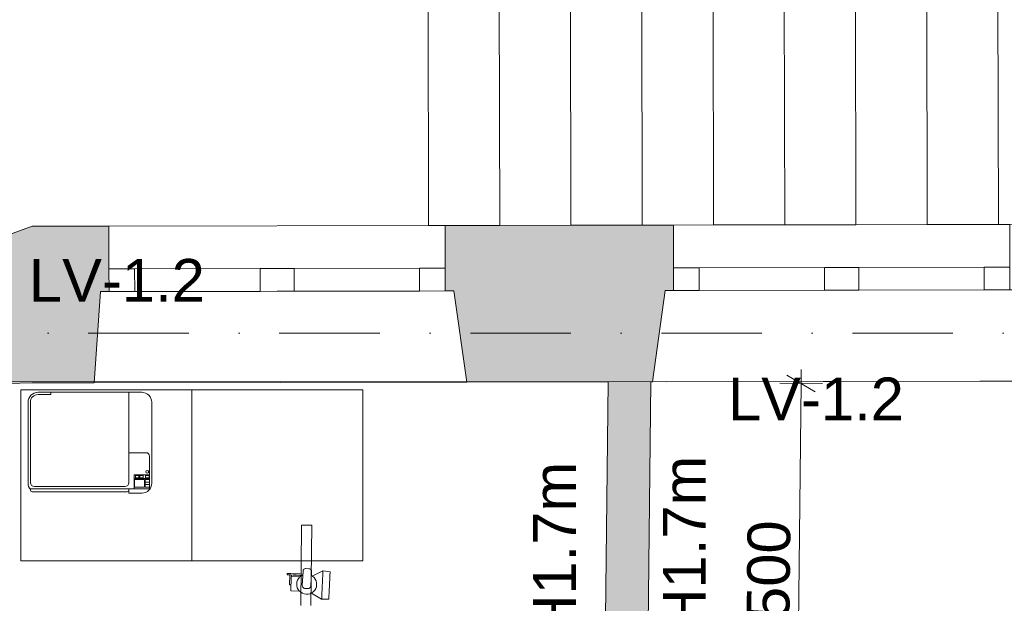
# Model space of a CAD drawing. Header units: millimetres. Extents: x -2532 to 181134, y -4151 to 53885.
# Tile 139 of 220: x 19609 to 23064, y 17346 to 19395. Entities that reach past the tile are written whole.
import ezdxf
from ezdxf.enums import TextEntityAlignment as Align

# ---------------------------------------------------------------- set-up
doc = ezdxf.new("R2010")
doc.units = ezdxf.units.MM
doc.header["$MEASUREMENT"] = 0
doc.linetypes.add('Dot & Dashed', pattern=[670.277762, 352.777767, -176.388884, 0, -141.111112])
doc.linetypes.add('Hidden Line', pattern=[391.222223, 282.222223, -109])
for name, color, linetype in [('AR - Mööbel', 7, 'Continuous'), ('AR - Seinad SS.ol', 7, 'Continuous'), ('AR - Seinad VS', 7, 'Continuous'), ('AR - Teljed', 7, 'Continuous'), ('AR - Trepid', 7, 'Continuous'), ('AR - Vahelaed', 7, 'Continuous'), ('SA - tähistused - valgustus', 7, 'Continuous'), ('SA - valgustid', 7, 'Continuous')]:
    doc.layers.add(name, color=color, linetype=linetype)
for name, color, linetype, lineweight in [('AR - Mööbel_Pen_No__4', 8, 'Continuous', 13), ('AR - Seinad SS.ol_Pen_No__221', 252, 'Continuous', 13), ('AR - Seinad VS_Pen_No__221', 252, 'Continuous', 13), ('AR - Teljed_Pen_No__4', 8, 'Continuous', 13), ('AR - Trepid_Pen_No__1', 7, 'Continuous', 9), ('AR - Trepid_Pen_No__71', 7, 'Continuous', 13), ('AR - Vahelaed_Pen_No__221', 252, 'Continuous', 13), ('ARCHICAD Windows_Pen_No__201', 7, 'Continuous', 15), ('SA - tähistused - laeviimistlus_Pen_No__211', 214, 'Continuous', 15), ('SA - tähistused - valgustus_Pen_No__105', 30, 'Continuous', 5), ('SA - valgustid_Pen_No__105', 30, 'Continuous', 5)]:
    doc.layers.add(name, color=color, linetype=linetype, lineweight=lineweight)
doc.styles.add('GENERATED_STYLE_1', font='txt')
doc.styles.add('GENERATED_STYLE_3', font='txt')
doc.dimstyles.new('GENERATED_STYLE__1', dxfattribs={"dimtxt": 150, "dimasz": 76, "dimexe": 0.18, "dimexo": 0.0625, "dimgap": 0.09, "dimtad": 1, "dimdec": 0, "dimzin": 0, "dimdsep": 46, "dimtxsty": 'GENERATED_STYLE_3', "dimblk": 'ARROWHEAD_2', "dimblk1": 'ARROWHEAD_2', "dimblk2": 'ARROWHEAD_2', "dimcen": 0.09, "dimse1": 1, "dimse2": 1, "dimclrd": 256, "dimclre": 256, "dimclrt": 256, "dimadec": 0, "dimazin": 0, "dimtfac": 1, "dimtdec": 4, "dimtmove": 0, "dimatfit": 3, "dimfxl": 0, "dimtolj": 1, "dimtzin": 0, "dimarcsym": 0})

# ---------------------------------------------------------------- blocks, each defined once
blk = doc.blocks.new('Slab_5_1', base_point=(1193.5, 7176.6))
at = {"layer": 'AR - Vahelaed_Pen_No__221', "linetype": 'Continuous', "flags": 128}
blk.add_lwpolyline([(29031.7, 10599.5), (25849.8, 10605.8), (25847.9, 10598.2), (25816.9, 7795.1), (18158.1, 7767.4), (18215.1, 13667.6), (22730.4, 13665.2), (22730.2, 10653.8), (24528.2, 10653.8), (24530.9, 10857.8), (22930.1, 10857.8), (22930.2, 12697.8), (22890.2, 12697.8), (22890.2, 13670.2), (24567.5, 13669.9), (24625.6, 18129.2), (21879.6, 18124), (18998.5, 18124.9), (19003.6, 18431.2), (18951.8, 18943.2, 0.465374), (15778.2, 21156.9, 0.331533), (13823.4, 18922.3)], format="xyb", dxfattribs=at)
blk = doc.blocks.new('Stair_4_1')
at = {"layer": 'AR - Trepid_Pen_No__1', "linetype": 'Continuous'}
for p, q in [((21289.5, 20782.7), (21039.5, 20782.2)), ((21039.5, 20782.2), (21043.8, 18672.2)), ((21539.5, 20783.2), (21289.5, 20782.7)), ((21293.8, 18672.7), (21289.5, 20782.7)), ((21289.5, 20782.7), (21293.8, 18672.7)), ((21789.5, 20783.7), (21539.5, 20783.2)), ((21543.8, 18673.2), (21539.5, 20783.2)), ((21539.5, 20783.2), (21543.8, 18673.2)), ((22039.5, 20784.2), (21789.5, 20783.7)), ((21793.8, 18673.7), (21789.5, 20783.7)), ((21789.5, 20783.7), (21793.8, 18673.7)), ((22289.5, 20784.7), (22039.5, 20784.2)), ((22043.8, 18674.2), (22039.5, 20784.2)), ((22039.5, 20784.2), (22043.8, 18674.2)), ((22539.5, 20785.3), (22289.5, 20784.7)), ((22293.8, 18674.7), (22289.5, 20784.7)), ((22289.5, 20784.7), (22293.8, 18674.7)), ((22789.5, 20785.8), (22539.5, 20785.3)), ((22543.8, 18675.3), (22539.5, 20785.3)), ((22539.5, 20785.3), (22543.8, 18675.3)), ((23039.5, 20786.3), (22789.5, 20785.8)), ((22793.8, 18675.8), (22789.5, 20785.8)), ((22789.5, 20785.8), (22793.8, 18675.8)), ((23289.5, 20786.8), (23039.5, 20786.3)), ((23043.8, 18676.3), (23039.5, 20786.3)), ((23039.5, 20786.3), (23043.8, 18676.3)), ((23539.5, 20787.3), (23289.5, 20786.8)), ((23293.8, 18676.8), (23289.5, 20786.8)), ((23289.5, 20786.8), (23293.8, 18676.8)), ((23789.5, 20787.8), (23539.5, 20787.3)), ((23543.8, 18677.3), (23539.5, 20787.3)), ((23539.5, 20787.3), (23543.8, 18677.3)), ((23791.7, 19732.8), (23539.5, 20787.3)), ((23793.8, 18677.8), (23789.5, 20787.8)), ((21291.7, 19727.7), (23541.7, 19732.3)), ((23541.7, 19732.3), (23791.7, 19732.8)), ((23543.8, 18677.3), (23791.7, 19732.8)), ((21041.2, 19727.7), (21042.2, 19727.7)), ((21041.2, 19726.7), (21042.2, 19726.7)), ((21041.7, 19727.2), (21291.7, 19727.7)), ((21043.8, 18672.2), (21293.8, 18672.7)), ((21293.8, 18672.7), (21543.8, 18673.2)), ((21543.8, 18673.2), (21793.8, 18673.7)), ((21793.8, 18673.7), (22043.8, 18674.2)), ((22043.8, 18674.2), (22293.8, 18674.7)), ((22293.8, 18674.7), (22543.8, 18675.3)), ((22543.8, 18675.3), (22793.8, 18675.8)), ((22793.8, 18675.8), (23043.8, 18676.3)), ((23043.8, 18676.3), (23293.8, 18676.8)), ((23293.8, 18676.8), (23543.8, 18677.3)), ((23543.8, 18677.3), (23793.8, 18677.8))]:
    blk.add_line(p, q, dxfattribs=at)
at = {"layer": 'AR - Trepid_Pen_No__71', "char_height": 100, "rotation": 0.1168, "style": 'GENERATED_STYLE_1'}
for s, insert, attachment_point in [('\\A1;{\\pqc;\\pt0,7100;\\fArial Baltic|b0|i0|c186|p34;11 x \\fArial Baltic|b0|i0|c186|p34;174\\fArial Baltic|b0|i0|c186|p34;\\A1{\\H.66x;\\S^  ;}\\fArial Baltic|b0|i0|c186|p34;\\fArial Baltic|b0|i0|c186|p34; x \\fArial Baltic|b0|i0|c186|p34;250\\fArial Baltic|b0|i0|c186|p34;\\A1{\\H.66x;\\S^  ;}\\fArial Baltic|b0|i0|c186|p34;\\fArial Baltic|b0|i0|c186|p34;\\fArial Baltic|b0|i0|c186|p34;\\fArial Baltic|b0|i0|c186|p34;\\A1{\\H.66x;\\S^  ;}\\fArial Baltic|b0|i0|c186|p34;}', (22416.6, 19762.6), 8), ('\\A1;{\\pqc;\\pt0,7100;\\fArial Baltic|b0|i0|c186|p34;\\fArial Baltic|b0|i0|c186|p34;\\fArial Baltic|b0|i0|c186|p34;\\A1{\\H.66x;\\S^  ;}\\fArial Baltic|b0|i0|c186|p34;\\fArial Baltic|b0|i0|c186|p34;\\fArial Baltic|b0|i0|c186|p34;\\fArial Baltic|b0|i0|c186|p34;\\A1{\\H.66x;\\S^  ;}\\fArial Baltic|b0|i0|c186|p34;\\fArial Baltic|b0|i0|c186|p34;\\fArial Baltic|b0|i0|c186|p34;\\fArial Baltic|b0|i0|c186|p34;\\A1{\\H.66x;\\S^  ;}\\fArial Baltic|b0|i0|c186|p34;}', (22416.7, 19730), 2)]:
    blk.add_mtext(s, dxfattribs=dict(at, insert=insert, attachment_point=attachment_point))
blk = doc.blocks.new('Double Window 22_3')
at = {"layer": 'ARCHICAD Windows_Pen_No__201', "linetype": 'Continuous'}
for p, q in [((-665, 320), (665, 320)), ((-620, 0), (-665, 320)), ((620, 0), (665, 320)), ((-590, 0), (-620, 0)), ((-590, 0), (-500, 0)), ((-590, -80), (-590, 0)), ((-590, -80), (-590, 0)), ((-500, 0), (-500, -80)), ((-500, 0), (-60, 0)), ((-60, -80), (-60, 0)), ((-60, 0), (0, 0)), ((0, 0), (60, 0)), ((60, 0), (60, -80)), ((60, 0), (500, 0)), ((500, -80), (500, 0)), ((500, 0), (590, 0)), ((590, -80), (590, 0)), ((590, -80), (590, 0)), ((590, 0), (620, 0)), ((-500, -80), (-590, -80)), ((-590, -230), (-590, -80)), ((-60, -80), (-500, -80)), ((0, -80), (-60, -80)), ((60, -80), (0, -80)), ((500, -80), (60, -80)), ((590, -80), (500, -80)), ((590, -230), (590, -80)), ((-590, -230), (590, -230))]:
    blk.add_line(p, q, dxfattribs=at)
blk = doc.blocks.new('Double Window 22_4')
at = {"layer": 'ARCHICAD Windows_Pen_No__201', "linetype": 'Continuous'}
for p, q in [((-642.4, 320), (665, 320)), ((-620, 0), (-642.4, 320)), ((620, 0), (665, 320)), ((-590, 0), (-620, 0)), ((-590, 0), (-500, 0)), ((-590, -80), (-590, 0)), ((-590, -80), (-590, 0)), ((-500, 0), (-500, -80)), ((-500, 0), (-60, 0)), ((-60, -80), (-60, 0)), ((-60, 0), (0, 0)), ((0, 0), (60, 0)), ((60, 0), (60, -80)), ((60, 0), (500, 0)), ((500, -80), (500, 0)), ((500, 0), (590, 0)), ((590, -80), (590, 0)), ((590, -80), (590, 0)), ((590, 0), (620, 0)), ((-500, -80), (-590, -80)), ((-590, -230), (-590, -80)), ((-60, -80), (-500, -80)), ((0, -80), (-60, -80)), ((60, -80), (0, -80)), ((500, -80), (60, -80)), ((590, -80), (500, -80)), ((590, -230), (590, -80)), ((-590, -230), (590, -230))]:
    blk.add_line(p, q, dxfattribs=at)
blk = doc.blocks.new('Wall_32_1', base_point=(19652.7, 18669.8))
at = {"layer": 'AR - Seinad VS_Pen_No__221', "linetype": 'Continuous'}
for points in [[(19652.7, 18669.8), (19653.5, 18119.8), (19871, 18120.2), (19892.8, 18440.2), (19922.8, 18440.3), (19922.6, 18520.3), (19922.3, 18670.3)], [(21903.4, 18674), (21102.3, 18672.5), (21102.6, 18522.5), (21102.8, 18442.5), (21132.8, 18442.6), (21178.4, 18122.7), (21829.5, 18123.9), (21873.8, 18444), (21903.8, 18444), (21903.7, 18524)]]:
    blk.add_hatch(color=256, dxfattribs=at).paths.add_polyline_path(points)
for p, q in [((19922.3, 18670.3), (19922.6, 18520.3)), ((21102.3, 18672.5), (21102.6, 18522.5)), ((21903.4, 18674), (21903.7, 18524)), ((19922.6, 18520.3), (19922.8, 18440.3)), ((21102.6, 18522.5), (21102.8, 18442.5)), ((21903.7, 18524), (21903.8, 18444)), ((19892.8, 18440.2), (19871, 18120.2)), ((19922.8, 18440.3), (19892.8, 18440.2)), ((21102.8, 18442.5), (21132.8, 18442.6)), ((21132.8, 18442.6), (21178.4, 18122.7)), ((21873.8, 18444), (21829.5, 18123.9)), ((21903.8, 18444), (21873.8, 18444))]:
    blk.add_line(p, q, dxfattribs=at)
at = {"layer": 'AR - Seinad VS_Pen_No__221', "linetype": 'Continuous', "flags": 128}
for points in [[(19922.3, 18670.3), (19652.7, 18669.8)], [(21903.4, 18674), (21102.3, 18672.5)], [(19653.5, 18119.8), (19871, 18120.2)], [(21178.4, 18122.7), (21674.3, 18123.6)], [(21824.3, 18123.9), (21829.5, 18123.9)]]:
    blk.add_lwpolyline(points, dxfattribs=at)
at = {"layer": 'ARCHICAD Windows_Pen_No__201', "linetype": 'Continuous', "xscale": -0.9999999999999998, "zscale": 1000, "rotation": 180.1085936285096}
for name, p in [('Double Window 22_4', (20512.8, 18441.4)), ('Double Window 22_3', (22493.8, 18445.2))]:
    blk.add_blockref(name, p, dxfattribs=at)
blk = doc.blocks.new('Wall_163_1', base_point=(19652.7, 18670.1))
at = {"layer": 'AR - Seinad VS_Pen_No__221', "linetype": 'Continuous'}
blk.add_hatch(color=256, dxfattribs=at).paths.add_polyline_path([(19003.6, 18431.2), (18999.6, 18117.5), (19568.2, 18117.5), (19653.5, 18119.8), (19652.7, 18670.1)])
at = {"layer": 'AR - Seinad VS_Pen_No__221', "linetype": 'Continuous', "flags": 128}
for points in [[(19652.7, 18670.1), (19003.6, 18431.2)], [(19003.6, 18431.2), (18999.6, 18117.5)], [(18999.6, 18117.5), (19568.2, 18117.5)], [(19568.2, 18117.5), (19653.5, 18119.8)]]:
    blk.add_lwpolyline(points, dxfattribs=at)
blk = doc.blocks.new('Wall_221_1', base_point=(21636.2, 14708.5))
at = {"layer": 'AR - Seinad SS.ol_Pen_No__221', "linetype": 'Continuous'}
blk.add_hatch(color=256, dxfattribs=at).paths.add_polyline_path([(21786.2, 14706.8), (21824.3, 18123.9), (21674.3, 18123.6), (21636.2, 14708.5)])
at = {"layer": 'AR - Seinad SS.ol_Pen_No__221', "linetype": 'Continuous', "flags": 128}
for points in [[(21674.3, 18123.6), (21636.2, 14708.5)], [(21786.2, 14706.8), (21824.3, 18123.9)]]:
    blk.add_lwpolyline(points, dxfattribs=at)
blk = doc.blocks.new('Bookshelf 01 22')
at = {"layer": 'AR - Mööbel_Pen_No__4', "linetype": 'Continuous'}
for p, q in [((1200, 600), (0, 600)), ((0, 600), (0, 0)), ((600, 0), (600, 600)), ((1200, 0), (1200, 600)), ((0, 0), (1200, 0))]:
    blk.add_line(p, q, dxfattribs=at)
blk = doc.blocks.new('Standard grid marker')
at = {"layer": 'AR - Teljed_Pen_No__4', "linetype": 'Dot & Dashed'}
blk.add_line((1000, 0), (44867.9, 0), dxfattribs=at)
at = {"layer": 'AR - Teljed_Pen_No__4', "style": 'GENERATED_STYLE_1'}
for tag, p in [('AC_MarkerText_1_0', (-300, 14.3)), ('AC_MarkerText_1_1', (46167.9, 14.3))]:
    blk.add_attdef(tag, text='', height=250, dxfattribs=at).set_placement(p, align=Align.MIDDLE_CENTER)
blk = doc.blocks.new('Copier Desktop 22')
at = {"layer": 'AR - Mööbel_Pen_No__4', "linetype": 'Continuous'}
for p, q in [((399, 354), (35, 354)), ((80, 354), (80, 38)), ((354, 346), (354, 354)), ((399, 346), (354, 346)), ((0, 319), (0, 35)), ((426, 38), (426, 319)), ((434, 35), (434, 319)), ((20, 142), (80, 142)), ((8, 12.7), (8, 130)), ((8, 64), (62, 64)), ((8, 51), (62, 51)), ((23, 48), (8, 48)), ((8, 48), (8, 21)), ((8, 39), (23, 39)), ((22, 61.5), (9.5, 61.5)), ((9.5, 61.5), (9.5, 53.5)), ((9.5, 53.5), (22, 53.5)), ((22, 53.5), (22, 61.5)), ((23, 21), (23, 48)), ((60, 48), (25, 48)), ((25, 48), (25, 21)), ((42, 61.5), (30, 61.5)), ((30, 61.5), (30, 53.5)), ((30, 53.5), (42, 53.5)), ((42, 53.5), (42, 61.5)), ((57, 61.5), (45, 61.5)), ((45, 61.5), (45, 53.5)), ((45, 53.5), (57, 53.5)), ((57, 53.5), (57, 61.5)), ((60, 21), (60, 48)), ((62, 15), (62, 64)), ((8, 30), (23, 30)), ((8, 21), (23, 21)), ((8, 15), (80, 15)), ((25, 21), (60, 21)), ((35, 0), (80, 0)), ((80, 0), (80, 15)), ((80, 15), (426, 15)), ((80, 15), (80, 11)), ((426, 15), (80, 15)), ((86, 5), (420, 5)), ((95, 23), (411, 23)), ((426, 15), (426, 12.7)), ((426, 11), (426, 15))]:
    blk.add_line(p, q, dxfattribs=at)
blk.add_circle((15.8, 75), 5, dxfattribs=at)
for centre, radius, start, end in [((35, 319), 35, 90, 180), ((399, 319), 35, 0, 90), ((399, 319), 27, 0, 90), ((20, 130), 12, 90, 180), ((35, 35), 35, 180, 270), ((95, 38), 15, 180, 270), ((411, 38), 15, 270, 0), ((399, 35), 35, 320.4823, 0), ((86, 11), 6, 180, 270), ((420, 11), 6, 270, 0)]:
    blk.add_arc(centre, radius, start, end, dxfattribs=at)
blk = doc.blocks.new('Spotlamp Ceiling 22')
at = {"layer": 'SA - valgustid_Pen_No__105', "linetype": 'Continuous'}
for p, q in [((30, 68), (30, 69.9)), ((35, 69.9), (30, 69.9)), ((35, 68), (35, 69.9)), ((-24.8, 55), (-25, 55)), ((-25, 55), (-25, 24.4)), ((-24.1, 55), (-24.8, 55)), ((-23.1, 55), (-24.1, 55)), ((-21.7, 55), (-23.1, 55)), ((-19.8, 55), (-21.7, 55)), ((-17.7, 55), (-19.8, 55)), ((-15.2, 55), (-17.7, 55)), ((-12.5, 55), (-15.2, 55)), ((-9.6, 55), (-12.5, 55)), ((-6.5, 55), (-9.6, 55)), ((0, 35), (-6.8, 34.3)), ((-3.3, 55), (-6.5, 55)), ((-5, 60), (-5, 60)), ((-5, 60), (-5, 59.9)), ((-5, 60), (30, 60)), ((-5, 59.9), (-5, 59.8)), ((-5, 59.8), (-5, 59.7)), ((-5, 59.7), (-5, 59.5)), ((-5, 59.5), (-5, 59.3)), ((-5, 59.3), (-5, 59)), ((-5, 59), (-5, 58.8)), ((-5, 58.8), (-5, 58.5)), ((-5, 58.5), (-5, 58.1)), ((-5, 58.1), (-5, 57.8)), ((-5, 57.8), (-5, 57.5)), ((-5, 57.5), (-5, 57.2)), ((-5, 57.2), (-5, 56.9)), ((-5, 56.9), (-5, 56.5)), ((-5, 56.5), (-5, 56.2)), ((-5, 56.2), (-5, 56)), ((-5, 56), (-5, 55.7)), ((-5, 55.7), (-5, 55.5)), ((-5, 55.5), (-5, 55.3)), ((-5, 55.3), (-5, 55.2)), ((-5, 55.2), (-5, 55.1)), ((-5, 55.1), (-5, 55)), ((-5, 55), (-5, 55)), ((0, 55), (-3.3, 55)), ((3.3, 55), (0, 55)), ((6.8, 34.3), (0, 35)), ((6.5, 55), (3.3, 55)), ((9.6, 55), (6.5, 55)), ((12.5, 55), (9.6, 55)), ((15.2, 55), (12.5, 55)), ((17.7, 55), (15.2, 55)), ((19.8, 55), (17.7, 55)), ((21.7, 55), (19.8, 55)), ((23.1, 55), (21.7, 55)), ((24.1, 55), (23.1, 55)), ((24.8, 55), (24.1, 55)), ((25, 55), (24.8, 55)), ((25, 55), (25, 24.4)), ((25, 55), (30, 55)), ((30, 63.7), (30, 68)), ((30, 57), (30, 63.7)), ((30, 48.3), (30, 57)), ((30, 37.8), (30, 48.3)), ((30, 26), (30, 37.8)), ((35, 63.7), (35, 68)), ((35, 57), (35, 63.7)), ((35, 48.3), (35, 57)), ((35, 37.8), (35, 48.3)), ((35, 26), (35, 37.8)), ((-34.3, 6.8), (-35, 0)), ((-32.3, 13.4), (-34.3, 6.8)), ((-29.1, 19.4), (-32.3, 13.4)), ((-24.7, 24.7), (-29.1, 19.4)), ((-19.4, 29.1), (-24.7, 24.7)), ((-13.4, 32.3), (-19.4, 29.1)), ((-14.8, 7), (-15, 5)), ((-15, 5), (-15, -5)), ((-14.2, 8.8), (-14.8, 7)), ((-13.3, 10.6), (-14.2, 8.8)), ((-6.8, 34.3), (-13.4, 32.3)), ((-12.1, 12.1), (-13.3, 10.6)), ((-10.6, 13.3), (-12.1, 12.1)), ((-8.8, 14.2), (-10.6, 13.3)), ((-7, 14.8), (-8.8, 14.2)), ((-5, 15), (-7, 14.8)), ((45, 15), (-5, 15)), ((13.4, 32.3), (6.8, 34.3)), ((19.4, 29.1), (13.4, 32.3)), ((24.7, 24.7), (19.4, 29.1)), ((29.1, 19.4), (24.7, 24.7)), ((31.5, 15), (29.1, 19.4)), ((30, 17.8), (30, 26)), ((35, 15), (35, 26)), ((47, 14.8), (45, 15)), ((48.8, 14.2), (47, 14.8)), ((50.6, 13.3), (48.8, 14.2)), ((52.1, 12.1), (50.6, 13.3)), ((53.3, 10.6), (52.1, 12.1)), ((54.2, 8.8), (53.3, 10.6)), ((54.8, 7), (54.2, 8.8)), ((55, 5), (54.8, 7)), ((55, -5), (55, 5)), ((-49.9, -54.9), (-29.7, -18.4)), ((-35, 0), (-34.3, -6.8)), ((-34.3, -6.8), (-32.3, -13.4)), ((-32.3, -13.4), (-29.1, -19.4)), ((-29.1, -19.4), (-24.7, -24.7)), ((-24.7, -24.7), (-19.4, -29.1)), ((-19.4, -29.1), (-13.4, -32.3)), ((-15, -5), (-14.8, -7)), ((-14.8, -7), (-14.2, -8.8)), ((-14.2, -8.8), (-13.3, -10.6)), ((-13.4, -32.3), (-6.8, -34.3)), ((-13.3, -10.6), (-12.1, -12.1)), ((-12.1, -12.1), (-10.6, -13.3)), ((-10.6, -13.3), (-8.8, -14.2)), ((-8.8, -14.2), (-7, -14.8)), ((-7, -14.8), (-5, -15)), ((-6.8, -34.3), (0, -35)), ((-5, -15), (45, -15)), ((0, -35), (6.8, -34.3)), ((6.8, -34.3), (13.4, -32.3)), ((13.4, -32.3), (19.4, -29.1)), ((19.4, -29.1), (24.7, -24.7)), ((24.7, -24.7), (29.1, -19.4)), ((29.1, -19.4), (31.5, -15)), ((49.9, -54.9), (29.7, -18.4)), ((45, -15), (47, -14.8)), ((47, -14.8), (48.8, -14.2)), ((48.8, -14.2), (50.6, -13.3)), ((50.6, -13.3), (52.1, -12.1)), ((52.1, -12.1), (53.3, -10.6)), ((53.3, -10.6), (54.2, -8.8)), ((54.2, -8.8), (54.8, -7)), ((54.8, -7), (55, -5)), ((-50, -55), (-49.9, -54.9)), ((-49.6, -55), (-50, -55)), ((-49.9, -55.1), (-50, -55)), ((-48.1, -79.9), (-49.9, -55.1)), ((-48.3, -55), (-49.6, -55)), ((-46.2, -55), (-48.3, -55)), ((-43.3, -55), (-46.2, -55)), ((-39.7, -55), (-43.3, -55)), ((-35.4, -55), (-39.7, -55)), ((-30.4, -55), (-35.4, -55)), ((-25, -55), (-30.4, -55)), ((-19.1, -55), (-25, -55)), ((-12.9, -55), (-19.1, -55)), ((-6.5, -55), (-12.9, -55)), ((0, -55), (-6.5, -55)), ((6.5, -55), (0, -55)), ((12.9, -55), (6.5, -55)), ((19.1, -55), (12.9, -55)), ((25, -55), (19.1, -55)), ((30.4, -55), (25, -55)), ((35.4, -55), (30.4, -55)), ((39.7, -55), (35.4, -55)), ((43.3, -55), (39.7, -55)), ((46.2, -55), (43.3, -55)), ((48.3, -55), (46.2, -55)), ((48.1, -79.9), (49.9, -55.1)), ((49.6, -55), (48.3, -55)), ((50, -55), (49.6, -55)), ((50, -55), (49.9, -54.9)), ((49.9, -55.1), (50, -55)), ((-48, -80), (-48.1, -79.9)), ((-47.6, -80), (-48, -80)), ((-46.4, -80), (-47.6, -80)), ((-44.3, -80), (-46.4, -80)), ((-41.6, -80), (-44.3, -80)), ((-38.1, -80), (-41.6, -80)), ((-33.9, -80), (-38.1, -80)), ((-29.2, -80), (-33.9, -80)), ((-24, -80), (-29.2, -80)), ((-18.4, -80), (-24, -80)), ((-12.4, -80), (-18.4, -80)), ((-6.3, -80), (-12.4, -80)), ((0, -80), (-6.3, -80)), ((6.3, -80), (0, -80)), ((12.4, -80), (6.3, -80)), ((18.4, -80), (12.4, -80)), ((24, -80), (18.4, -80)), ((29.2, -80), (24, -80)), ((33.9, -80), (29.2, -80)), ((38.1, -80), (33.9, -80)), ((41.6, -80), (38.1, -80)), ((44.3, -80), (41.6, -80)), ((46.4, -80), (44.3, -80)), ((47.6, -80), (46.4, -80)), ((48, -80), (47.6, -80)), ((48, -80), (48.1, -79.9))]:
    blk.add_line(p, q, dxfattribs=at)
blk = doc.blocks.new('Beam_331_1', base_point=(20616.1, 17620.6))
at = {"layer": 'SA - valgustid_Pen_No__105', "linetype": 'Hidden Line'}
for p, q in [((20598.2, 17620.7), (20570.2, 14877.9)), ((20598.2, 17620.7), (20634, 17620.4)), ((20634, 17620.4), (20606, 14877.5)), ((20570.2, 14877.9), (20606, 14877.5))]:
    blk.add_line(p, q, dxfattribs=at)
blk = doc.blocks.new('*D2130')
at = {"layer": 'SA - tähistused - valgustus_Pen_No__105', "linetype": 'Continuous'}
for p, q in [((22401, 18088.6), (22301.7, 18147.4)), ((22351.3, 18118), (22351.9, 18166.9)), ((22426.3, 18117.2), (22276.3, 18118.8)), ((22334.6, 16618.6), (22351.3, 18118)), ((22409.6, 16617.8), (22259.6, 16619.4)), ((22284.9, 16648), (22384.3, 16589.2)), ((22332.4, 16418.6), (22334.6, 16618.6))]:
    blk.add_line(p, q, dxfattribs=at)
at = {"layer": 'SA - tähistused - valgustus_Pen_No__105', "insert": (22310.1, 17112.2), "char_height": 150, "attachment_point": 7, "rotation": 89.3614, "style": 'GENERATED_STYLE_3'}
blk.add_mtext('\\A1;{\\pql;\\fArial|b0|i0|c0|p34;1\xa0500}', dxfattribs=at)
blk = doc.blocks.new('ARROWHEAD_2')
at = {"linetype": 'Continuous'}
for p, q in [((-0.378, -0.655), (0.378, 0.655)), ((0, 0), (-1, 0))]:
    blk.add_line(p, q, dxfattribs=at)
blk = doc.blocks.new('Label_94_1', base_point=(21712.4, 17294))
at = {"layer": 'SA - tähistused - valgustus_Pen_No__105', "insert": (21411, 16724.8), "char_height": 150, "attachment_point": 1, "rotation": 90, "style": 'GENERATED_STYLE_3'}
blk.add_mtext('\\A1;{\\pql;\\pt0,105000;\\fArial|b0|i0|c0|p34;V-11 H1.7m\\fArial|b0|i0|c0|p34;\\A1{\\H.66x;\\S^  ;}\\fArial|b0|i0|c0|p34;\\fArial|b0|i0|c0|p34;\\A1{\\H.66x;\\S^  ;}\\fArial|b0|i0|c0|p34; \\fArial|b0|i0|c0|p34;\\fArial|b0|i0|c0|p34;\\fArial|b0|i0|c0|p34;\\fArial|b0|i0|c0|p34;\\fArial|b0|i0|c0|p34;\\fArial|b0|i0|c0|p34;\\fArial|b0|i0|c0|p34;\\fArial|b0|i0|c0|p34;\\fArial|b0|i0|c0|p34;\\fArial|b0|i0|c0|p34;\\fArial|b0|i0|c0|p34;\\fArial|b0|i0|c0|p34;\\fArial|b0|i0|c0|p34;\\fArial|b0|i0|c0|p34;\\fArial|b0|i0|c0|p34;\\fArial|b0|i0|c0|p34;\\fArial|b0|i0|c0|p34;\\fArial|b0|i0|c0|p34;\\fArial|b0|i0|c0|p34;\\fArial|b0|i0|c0|p34;\\fArial|b0|i0|c0|p34;\\fArial|b0|i0|c0|p34;\\fArial|b0|i0|c0|p34;\\fArial|b0|i0|c0|p34;\\fArial|b0|i0|c0|p34;\\fArial|b0|i0|c0|p34;\\fArial|b0|i0|c0|p34;\\fArial|b0|i0|c0|p34;\\fArial|b0|i0|c0|p34;\\fArial|b0|i0|c0|p34;\\fArial|b0|i0|c0|p34;\\fArial|b0|i0|c0|p34;\\fArial|b0|i0|c0|p34;\\fArial|b0|i0|c0|p34;\\fArial|b0|i0|c0|p34;\\fArial|b0|i0|c0|p34;\\fArial|b0|i0|c0|p34;\\fArial|b0|i0|c0|p34;\\fArial|b0|i0|c0|p34;\\fArial|b0|i0|c0|p34;\\fArial|b0|i0|c0|p34;\\fArial|b0|i0|c0|p34;\\fArial|b0|i0|c0|p34;}', dxfattribs=at)
blk = doc.blocks.new('Label_96_1', base_point=(21731.8, 17315.4))
at = {"layer": 'SA - tähistused - valgustus_Pen_No__105', "insert": (21866.1, 16746.2), "char_height": 150, "attachment_point": 1, "rotation": 90, "style": 'GENERATED_STYLE_3'}
blk.add_mtext('\\A1;{\\pql;\\pt0,105000;\\fArial|b0|i0|c0|p34;V-11 H1.7m\\fArial|b0|i0|c0|p34;\\A1{\\H.66x;\\S^  ;}\\fArial|b0|i0|c0|p34;\\fArial|b0|i0|c0|p34;\\A1{\\H.66x;\\S^  ;}\\fArial|b0|i0|c0|p34; \\fArial|b0|i0|c0|p34;\\fArial|b0|i0|c0|p34;\\fArial|b0|i0|c0|p34;\\fArial|b0|i0|c0|p34;\\fArial|b0|i0|c0|p34;\\fArial|b0|i0|c0|p34;\\fArial|b0|i0|c0|p34;\\fArial|b0|i0|c0|p34;\\fArial|b0|i0|c0|p34;\\fArial|b0|i0|c0|p34;\\fArial|b0|i0|c0|p34;\\fArial|b0|i0|c0|p34;\\fArial|b0|i0|c0|p34;\\fArial|b0|i0|c0|p34;\\fArial|b0|i0|c0|p34;\\fArial|b0|i0|c0|p34;\\fArial|b0|i0|c0|p34;\\fArial|b0|i0|c0|p34;\\fArial|b0|i0|c0|p34;\\fArial|b0|i0|c0|p34;\\fArial|b0|i0|c0|p34;\\fArial|b0|i0|c0|p34;\\fArial|b0|i0|c0|p34;\\fArial|b0|i0|c0|p34;\\fArial|b0|i0|c0|p34;\\fArial|b0|i0|c0|p34;\\fArial|b0|i0|c0|p34;\\fArial|b0|i0|c0|p34;\\fArial|b0|i0|c0|p34;\\fArial|b0|i0|c0|p34;\\fArial|b0|i0|c0|p34;\\fArial|b0|i0|c0|p34;\\fArial|b0|i0|c0|p34;\\fArial|b0|i0|c0|p34;\\fArial|b0|i0|c0|p34;\\fArial|b0|i0|c0|p34;\\fArial|b0|i0|c0|p34;\\fArial|b0|i0|c0|p34;\\fArial|b0|i0|c0|p34;\\fArial|b0|i0|c0|p34;\\fArial|b0|i0|c0|p34;\\fArial|b0|i0|c0|p34;\\fArial|b0|i0|c0|p34;}', dxfattribs=at)

msp = doc.modelspace()

# ---------------------------------------------------------------- block references
at = {"layer": 'AR - Mööbel', "linetype": 'Continuous', "zscale": 1000}
msp.add_blockref('Bookshelf 01 22', (19613.3, 17495.7), dxfattribs=at)
at = {"layer": 'AR - Mööbel', "linetype": 'Continuous', "xscale": -1, "zscale": 1000}
msp.add_blockref('Copier Desktop 22', (20072.7, 17732.8), dxfattribs=at)
at = {"layer": 'AR - Seinad SS.ol'}
msp.add_blockref('Wall_221_1', (21636.2, 14708.5), dxfattribs=at)
at = {"layer": 'AR - Seinad VS'}
for name, p in [('Wall_163_1', (19652.7, 18670.1)), ('Wall_32_1', (19652.7, 18669.8))]:
    msp.add_blockref(name, p, dxfattribs=at)
at = {"layer": 'AR - Teljed', "linetype": 'Continuous', "zscale": 1000}
msp.add_blockref('Standard grid marker', (-1931.8, 18294.9), dxfattribs=at)
at = {"layer": 'AR - Trepid', "linetype": 'Continuous'}
msp.add_blockref('Stair_4_1', (0, 0), dxfattribs=at)
at = {"layer": 'AR - Vahelaed', "linetype": 'Continuous'}
msp.add_blockref('Slab_5_1', (1193.5, 7176.6), dxfattribs=at)
at = {"layer": 'SA - tähistused - valgustus', "linetype": 'Continuous'}
for name, p in [('Label_96_1', (21731.8, 17315.4)), ('Label_94_1', (21712.4, 17294))]:
    msp.add_blockref(name, p, dxfattribs=at)
at = {"layer": 'SA - valgustid'}
msp.add_blockref('Beam_331_1', (20616.1, 17620.6), dxfattribs=at)
at = {"layer": 'SA - valgustid', "linetype": 'Continuous', "zscale": 1000, "rotation": 87.29574153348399}
msp.add_blockref('Spotlamp Ceiling 22', (20616.3, 17412.9), dxfattribs=at)

# ---------------------------------------------------------------- texts
at = {"layer": 'SA - tähistused - laeviimistlus_Pen_No__211', "linetype": 'Continuous', "char_height": 150, "attachment_point": 7, "style": 'GENERATED_STYLE_3'}
for insert in [(19641.7, 18404.9), (22094.7, 17988.6)]:
    msp.add_mtext('\\A1;{\\pql;\\fArial|b0|i0|c0|p34;LV-1.\\fArial|b0|i0|c0|p34;2}', dxfattribs=dict(at, insert=insert))

# ---------------------------------------------------------------- dimensions: what is measured, and where the dimension line sits
at = {"layer": 'SA - tähistused - valgustus', "linetype": 'Continuous'}
dim = msp.add_linear_dim(base=(22351.3, 18118), p1=(21858.3, 16623.9), p2=(21824.3, 18123.9), angle=89.3614, dimstyle='GENERATED_STYLE__1', dxfattribs=at)
dim.commit()
dim.dimension.update_dxf_attribs({"geometry": '*D2130', "text_midpoint": (22238.1, 17377), "dimtype": 160, "text_rotation": 89.3614})

doc.saveas('drawing.dxf')
